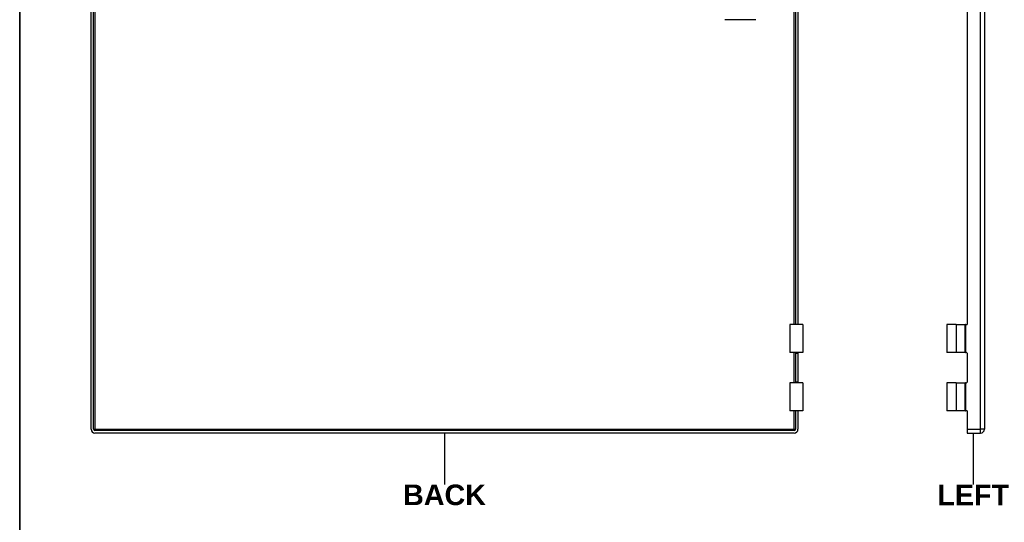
# Model space of a CAD drawing. Header units: inches. Extents: x 0.1 to 100, y -11 to 65.
# Tile 2 of 27: x 2.4 to 36.9, y 14.9 to 32.5. Entities that reach past the tile are written whole.
import ezdxf

# ---------------------------------------------------------------- set-up
doc = ezdxf.new("R2010")
doc.units = ezdxf.units.IN
doc.header["$LTSCALE"] = 6.002907
doc.header["$MEASUREMENT"] = 0
doc.layers.get('0').update_dxf_attribs({"lineweight": 25})
for name, color, linetype, lineweight in [('Sketch Geometry(ANSI)', 7, 'Continuous', 25), ('Symbols(ANSI)', 7, 'Continuous', 25), ('Visible Edges(ANSI)', 7, 'Continuous', 25), ('Visible Tangent Edges(ANSI)', 7, 'Continuous', 25)]:
    doc.layers.add(name, color=color, linetype=linetype, lineweight=lineweight)
doc.styles.add('Current-ANSI', font='arial.ttf')
doc.styles.add('Dimension-ANSI', font='arialbd.ttf')

# ---------------------------------------------------------------- blocks, each defined once
blk = doc.blocks.new('LEFT')
at = {"layer": 'Sketch Geometry(ANSI)'}
blk.add_line((0, 0.15), (0, -0.15), dxfattribs=at)
at = {"layer": 'Symbols(ANSI)', "color": 7, "insert": (0, -0.2119), "char_height": 0.12, "attachment_point": 5, "style": 'Dimension-ANSI'}
blk.add_mtext('\\fArial|b1|i0;LEFT', dxfattribs=at)
blk = doc.blocks.new('BACK')
at = {"layer": 'Sketch Geometry(ANSI)'}
blk.add_line((0, 0.15), (0, -0.15), dxfattribs=at)
at = {"layer": 'Symbols(ANSI)', "color": 7, "insert": (0, -0.2119), "char_height": 0.12, "attachment_point": 5, "style": 'Dimension-ANSI'}
blk.add_mtext('\\fArial|b1|i0;BACK', dxfattribs=at)
blk = doc.blocks.new('Borders 10_EXM - B (Inch)')
at = {"layer": 'Sketch Geometry(ANSI)', "linetype": 'Continuous', "lineweight": 35}
blk.add_line((0.3979, 10.5665), (0.3979, 0.2545), dxfattribs=at)
at = {"layer": 'Symbols(ANSI)', "color": 7, "style": 'Current-ANSI'}
blk.add_attdef('FILENAME_AND_PATH_001', (6.0134, 10.7181), '', height=0.09, dxfattribs=at)

msp = doc.modelspace()

# ---------------------------------------------------------------- linework, layer by layer
at = {"layer": 'Visible Edges(ANSI)'}
for p, q in [((4.8909, 18.1476), (4.8909, 50.7583)), ((4.9825, 18.1476), (4.9825, 50.7583)), ((36.223, 50.7583), (36.223, 18.1476)), ((29.5921, 32.9371), (29.5921, 21.8207)), ((29.6837, 32.9371), (29.6837, 21.8207)), ((35.6167, 32.9371), (35.6167, 21.8207)), ((28.2096, 32.4992), (27.1155, 32.4992)), ((29.8539, 21.8207), (29.3948, 21.8207)), ((29.3948, 21.8207), (29.3948, 20.8367)), ((29.8539, 21.8207), (29.8539, 20.8367)), ((35.235, 21.8207), (34.9084, 21.8207)), ((34.9084, 21.8207), (34.9084, 20.8367)), ((35.235, 21.8207), (35.5455, 21.8207)), ((35.5631, 21.8207), (35.5455, 21.8207)), ((35.5631, 21.8207), (35.6167, 21.8207)), ((29.8539, 20.8367), (29.3948, 20.8367)), ((29.5921, 20.8367), (29.5921, 20.8102)), ((29.5921, 20.8102), (29.5921, 19.7996)), ((29.6837, 20.8102), (29.6837, 20.8367)), ((29.6837, 20.8102), (29.6837, 19.7996)), ((35.235, 20.8367), (34.9084, 20.8367)), ((35.5455, 20.8367), (35.235, 20.8367)), ((35.5455, 20.8367), (35.5631, 20.8367)), ((35.5902, 20.8367), (35.5631, 20.8367)), ((35.6167, 20.8102), (35.6167, 19.7996)), ((29.8539, 19.7731), (29.3948, 19.7731)), ((29.3948, 19.7731), (29.3948, 18.789)), ((29.5921, 19.7996), (29.5921, 19.7731)), ((29.6837, 19.7731), (29.6837, 19.7996)), ((29.8539, 19.7731), (29.8539, 18.789)), ((35.235, 19.7731), (34.9084, 19.7731)), ((34.9084, 19.7731), (34.9084, 18.789)), ((35.235, 19.7731), (35.5455, 19.7731)), ((35.5631, 19.7731), (35.5455, 19.7731)), ((35.5631, 19.7731), (35.5902, 19.7731)), ((29.8539, 18.789), (29.3948, 18.789)), ((29.5921, 18.789), (29.5921, 18.1476)), ((29.6837, 18.789), (29.6837, 18.1476)), ((35.235, 18.789), (34.9084, 18.789)), ((35.5455, 18.789), (35.235, 18.789)), ((35.5455, 18.789), (35.5631, 18.789)), ((35.6167, 18.789), (35.5631, 18.789)), ((35.6167, 18.789), (35.6167, 18.1476)), ((29.5503, 18.1059), (5.0243, 18.1059)), ((29.5503, 18.0142), (5.0243, 18.0142)), ((35.6167, 18.1476), (35.6167, 18.0142)), ((35.6167, 18.0142), (36.0896, 18.0142))]:
    msp.add_line(p, q, dxfattribs=at)
for centre, radius, start, end in [((35.5902, 20.8102), 0.0265, 0, 90), ((35.5902, 19.7996), 0.0265, 270, 0), ((5.0243, 18.1476), 0.1334, 180, 270), ((5.0243, 18.1476), 0.0418, 180, 270), ((29.5503, 18.1476), 0.0418, 270, 0), ((29.5503, 18.1476), 0.1334, 270, 0), ((36.0896, 18.1476), 0.1334, 270, 0)]:
    msp.add_arc(centre, radius, start, end, dxfattribs=at)
at = {"layer": 'Visible Tangent Edges(ANSI)'}
for p, q in [((5.0243, 50.7583), (5.0243, 18.1476)), ((36.0896, 18.1476), (36.0896, 50.7583)), ((29.5503, 21.8207), (29.5503, 32.9371)), ((35.235, 21.8207), (35.235, 20.8367)), ((35.5455, 20.8367), (35.5455, 21.8207)), ((35.5631, 21.8207), (35.5631, 20.8367)), ((29.5503, 19.7731), (29.5503, 20.8367)), ((29.5921, 20.8102), (29.6837, 20.8102)), ((29.6837, 19.7996), (29.5921, 19.7996)), ((35.235, 19.7731), (35.235, 18.789)), ((35.5455, 18.789), (35.5455, 19.7731)), ((35.5631, 19.7731), (35.5631, 18.789)), ((29.5503, 18.1476), (29.5503, 18.789)), ((4.9825, 18.1476), (5.0243, 18.1476)), ((5.0243, 18.1476), (29.5503, 18.1476)), ((5.0243, 18.1476), (5.0243, 18.1059)), ((29.5503, 18.1059), (29.5503, 18.1476)), ((29.5503, 18.1476), (29.5921, 18.1476)), ((35.6167, 18.1476), (36.0896, 18.1476)), ((36.223, 18.1476), (36.0896, 18.1476)), ((36.0896, 18.0142), (36.0896, 18.1476))]:
    msp.add_line(p, q, dxfattribs=at)

# ---------------------------------------------------------------- block references
at = {"xscale": 6.002907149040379, "yscale": 6.002907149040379, "zscale": 6.002907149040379}
for name, p in [('Borders 10_EXM - B (Inch)', (0, 0)), ('BACK', (17.2873, 17.1162)), ('LEFT', (35.8282, 17.1162))]:
    msp.add_blockref(name, p, dxfattribs=at)

doc.saveas('drawing.dxf')
